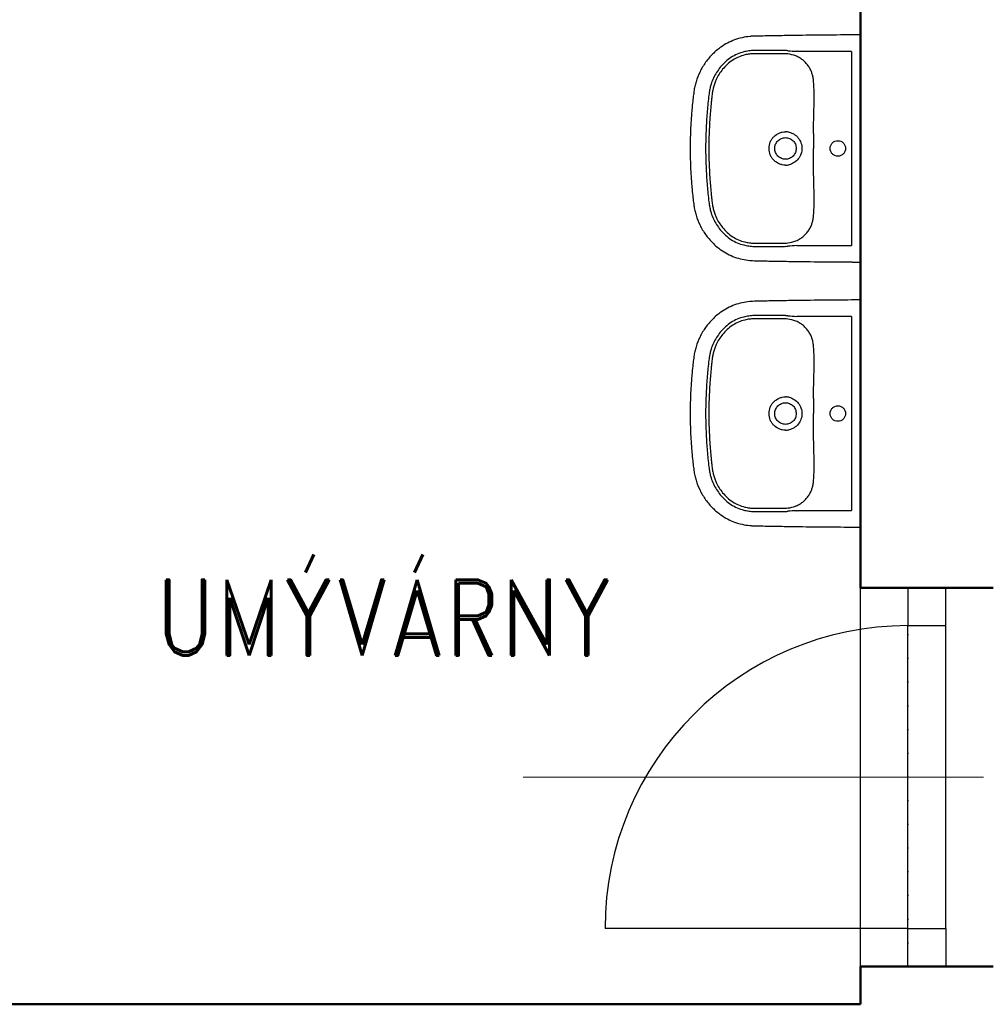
# Model space of a CAD drawing. Header units: millimetres. Extents: x 2886542 to 7567581, y -792623 to 134766.
# Tile 96 of 256: x 3805952 to 3808511, y -199767 to -197167. Entities that reach past the tile are written whole.
import ezdxf

# ---------------------------------------------------------------- set-up
doc = ezdxf.new("R2010")
doc.units = ezdxf.units.MM
doc.linetypes.add('DOT', pattern=[0.25, 0, -0.25])
for name, color, linetype, lineweight in [('CKDVERE_', 7, 'Continuous', 25), ('CKDVERE_OSY', 1, 'Continuous', 18), ('CKDVERE_PRAH', 7, 'Continuous', 25), ('CKDVERE_ZARUBNE_RAM', 5, 'Continuous', 25), ('CKSTENY_PODROVINOU', 7, 'Continuous', 25), ('IN_C_TLUSTA', 5, 'Continuous', 50)]:
    doc.layers.add(name, color=color, linetype=linetype, lineweight=lineweight)
doc.layers.add('CKDVERE_DORAZ', color=7, linetype='DOT', lineweight=25, plot=False)
doc.layers.add('IN_TEXT', color=7, linetype='Continuous')
doc.styles.add('ROMAND', font='romand.shx', dxfattribs={"width": 0.85})

msp = doc.modelspace()

# ---------------------------------------------------------------- linework, layer by layer
at = {"color": 250}
for p, q in [((3808173.5, -197794.3), (3808173.5, -197219.9)), ((3808149.8, -197251.1), (3808018.8, -197251.1)), ((3808018.8, -197261.9), (3808018.8, -197261.9)), ((3808149.8, -197251.1), (3808149.8, -197763)), ((3808050.3, -197343.3), (3808050.3, -197343.3)), ((3808050.3, -197670.8), (3808050.3, -197670.8)), ((3808018.8, -197763), (3808149.8, -197763)), ((3808173.5, -198494.3), (3808173.5, -197919.9)), ((3808149.8, -197951.1), (3808018.8, -197951.1)), ((3808018.8, -197961.9), (3808018.8, -197961.9)), ((3808149.8, -197951.1), (3808149.8, -198463)), ((3808050.3, -198043.3), (3808050.3, -198043.3)), ((3808050.3, -198370.8), (3808050.3, -198370.8)), ((3808018.8, -198463), (3808149.8, -198463))]:
    msp.add_line(p, q, dxfattribs=at)
for centre, radius, start, end in [((3807966.7, -197462.1), 213.6, 86.0078, 87.7144), ((3807971.1, -197357.8), 100.7, 84.2213, 87.654), ((3807973.3, -197336.5), 79.3, 68.2149, 84.2213), ((3808185, -194334.8), 2921.3, 266.0078, 266.4663), ((3807978.2, -197324.4), 66.2, 56.7828, 68.2149), ((3807975.2, -197506.4), 43.2, 77.4337, 89.9662), ((3816628.5, -197486.3), 8579.1, 179.87635, 180.1385), ((3800343.3, -197525.7), 7706.2, 359.84666, 0.1385), ((3807975.2, -197507.9), 43.2, 270.0218, 282.5783), ((3807974.3, -197681.8), 75, 275.3151, 292.2487), ((3807975.5, -197684.6), 72, 292.2487, 302.7535), ((3807968.5, -197619.2), 137.9, 272.8096, 275.3151), ((3807967.7, -197569.8), 195.9, 272.2085, 274.0693), ((3808136.8, -199946.1), 2186.5, 93.4566, 94.0693), ((3807966.7, -198162.1), 213.6, 86.0078, 87.7144), ((3807971.1, -198057.8), 100.7, 84.2213, 87.654), ((3807973.3, -198036.5), 79.3, 68.2149, 84.2213), ((3808185, -195034.8), 2921.3, 266.0078, 266.4663), ((3807978.2, -198024.4), 66.2, 56.7828, 68.2149), ((3807975.2, -198206.4), 43.2, 77.4337, 89.9662), ((3816628.5, -198186.3), 8579.1, 179.87635, 180.1385), ((3800343.3, -198225.7), 7706.2, 359.84666, 0.1385), ((3807975.2, -198207.9), 43.2, 270.0218, 282.5783), ((3807968.5, -198319.2), 137.9, 272.8096, 275.3151), ((3807974.3, -198381.8), 75, 275.3151, 292.2487), ((3807975.5, -198384.6), 72, 292.2487, 302.7535), ((3807967.7, -198269.8), 195.9, 272.2085, 274.0693), ((3808136.8, -200646.1), 2186.5, 93.4566, 94.0693)]:
    msp.add_arc(centre, radius, start, end, dxfattribs=at)
for points, degree, knots in [([(3808149.8, -197207.2), (3808123.5, -197207.4), (3808070, -197207.8), (3808001.2, -197208.7), (3807953, -197209.5), (3807925, -197210), (3807909.9, -197210.3), (3807897.1, -197210.5), (3807890.4, -197210.7), (3807884.8, -197211), (3807868.7, -197212.4), (3807840.3, -197218.6), (3807807.4, -197236), (3807782.3, -197257.2), (3807763.7, -197279.1), (3807748.8, -197304), (3807740.2, -197325.9), (3807735.5, -197343.6), (3807733.5, -197355), (3807732.2, -197365), (3807731.2, -197373.3), (3807729.7, -197386.6), (3807725.4, -197431.1), (3807723.5, -197472.9), (3807723.5, -197507.1)], 3, [624.329372, 624.329372, 624.329372, 624.329372, 702.954481, 784.872453, 830.951627, 847.339519, 869.099473, 876.286618, 885.594721, 889.203185, 893.06913, 934.29152, 975.506743, 1003.663293, 1032.591568, 1061.523462, 1090.200355, 1103.007356, 1116.545068, 1124.93032, 1133.080278, 1141.824147, 1164.862029, 1267.315864, 1267.315864, 1267.315864, 1267.315864]), ([(3808173.5, -197207.2), (3808173.5, -197207.1), (3808158.1, -197207.1), (3808149.8, -197207.2)], 1, [600.373143, 600.373143, 600.51024, 615.933195, 624.329372, 624.329372]), ([(3807975.3, -197248.6), (3807973.3, -197248.6), (3807969.1, -197248.5), (3807964.1, -197248.5), (3807957.4, -197248.5), (3807950.9, -197248.4), (3807938.6, -197248.3), (3807928.1, -197248.3), (3807917.9, -197248.2), (3807911.6, -197248.2), (3807904.7, -197248.3), (3807898.1, -197248.3), (3807891.7, -197248.4), (3807885.3, -197248.8), (3807876, -197249.8), (3807863.3, -197252.2), (3807847.3, -197257.6), (3807831.1, -197266.5), (3807816, -197278.1), (3807799.4, -197295.6), (3807786.8, -197315.8), (3807779.3, -197335), (3807776.3, -197345.9), (3807774.7, -197353.4), (3807773.7, -197359.8), (3807772.3, -197371.2), (3807769.7, -197394.4), (3807765.6, -197441.3), (3807764.3, -197481.1), (3807764.3, -197507.1)], 3, [175.048841, 175.048841, 175.048841, 175.048841, 180.891155, 187.66553, 190.097243, 200.971297, 207.107662, 226.924402, 232.691241, 237.690518, 245.872119, 253.117634, 257.691167, 265.085682, 272.24233, 285.758915, 303.884333, 322.571574, 341.132044, 360.794246, 394.866598, 411.87741, 422.527365, 428.832371, 434.893076, 441.844009, 463.483086, 504.881463, 582.882709, 582.882709, 582.882709, 582.882709]), ([(3807975.3, -197257.2), (3807973.4, -197257.1), (3807970.2, -197257.1), (3807965.2, -197257.1), (3807957.3, -197257.1), (3807948.8, -197256.9), (3807938.4, -197256.9), (3807929.4, -197256.9), (3807916.7, -197256.8), (3807904.4, -197256.8), (3807893.3, -197256.9), (3807885.9, -197257.2), (3807877.7, -197258), (3807865.9, -197260.2), (3807850.9, -197265.2), (3807835.3, -197273.7), (3807821.2, -197284.7), (3807805.6, -197301.2), (3807795, -197318.4), (3807788.9, -197333.2), (3807786.1, -197341.5), (3807784.2, -197348.5), (3807782.8, -197355.6), (3807781.9, -197361.6), (3807780.9, -197369.2), (3807779.9, -197378.7), (3807777.7, -197399.2), (3807774.1, -197442.1), (3807772.7, -197481.3), (3807772.7, -197507.1)], 3, [979.515725, 979.515725, 979.515725, 979.515725, 984.998793, 989.193783, 994.506217, 1008.836262, 1014.564091, 1025.67181, 1035.775102, 1052.873813, 1062.576161, 1068.957794, 1075.078432, 1087.407323, 1104.896786, 1122.232394, 1140.496235, 1158.413781, 1190.38659, 1200.50569, 1206.374096, 1216.605643, 1222.213255, 1228.037047, 1234.961214, 1245.092548, 1256.793198, 1296.845648, 1374.248337, 1374.248337, 1374.248337, 1374.248337]), ([(3808050.3, -197343.3), (3808050.2, -197340.6), (3808049.8, -197335.5), (3808049.1, -197326.8), (3808047.9, -197317.8), (3808045.5, -197308.4), (3808041.9, -197299.5), (3808036.8, -197290.8), (3808030.3, -197282.3), (3808022.9, -197274.9), (3808017.3, -197270.8), (3808014.4, -197269)], 3, [850.913163, 850.913163, 850.913163, 850.913163, 858.963388, 866.231581, 877.085686, 886.260054, 895.260314, 905.875022, 916.564351, 927.072225, 937.310546, 937.310546, 937.310546, 937.310546]), ([(3808049.4, -197467.8), (3808049.5, -197455.4), (3808049.6, -197438.7), (3808050.1, -197412.6), (3808050.7, -197394.2), (3808051, -197374.5), (3808051, -197361.5), (3808050.7, -197350.8), (3808050.4, -197345.7), (3808050.3, -197343.3)], 3, [726.376125, 726.376125, 726.376125, 726.376125, 763.622224, 776.430836, 804.676477, 819.055623, 835.490807, 843.719456, 850.904433, 850.904433, 850.904433, 850.904433]), ([(3807931.8, -197507.1), (3807931.8, -197501.3), (3807933.5, -197492.6), (3807938.9, -197482.4), (3807946.2, -197473.5), (3807955.8, -197467), (3807966.8, -197463.7), (3807972.4, -197463.1), (3807975.3, -197463.1)], 3, [-68.665418, -68.665418, -68.665418, -68.665418, -51.296816, -42.590342, -34.181869, -16.861064, -8.510528, 0, 0, 0, 0]), ([(3807984.6, -197464.2), (3807989.4, -197465.2), (3807998.6, -197469), (3808009.8, -197479), (3808015.8, -197490), (3808018.3, -197499.6), (3808018.7, -197504.6), (3808018.7, -197507.1)], 3, [9.459226, 9.459226, 9.459226, 9.459226, 24.117237, 38.862114, 53.669389, 61.303478, 68.668558, 68.668558, 68.668558, 68.668558]), ([(3807947, -197507.1), (3807947, -197505.2), (3807947.3, -197501.4), (3807949, -197496), (3807951.6, -197491.1), (3807955.1, -197486.8), (3807959.4, -197483.2), (3807965.9, -197479.6), (3807971.5, -197478.5), (3807975.3, -197478.5)], 3, [0, 0, 0, 0, 5.771404, 11.358994, 16.760694, 22.424371, 27.849839, 33.48032, 44.736035, 44.736035, 44.736035, 44.736035]), ([(3807975.3, -197478.5), (3807977.2, -197478.5), (3807980.9, -197478.8), (3807986.3, -197480.5), (3807991.2, -197483.2), (3807995.4, -197486.7), (3807998.9, -197491), (3808002.4, -197497.6), (3808003.6, -197503.3), (3808003.6, -197507.1)], 3, [44.736035, 44.736035, 44.736035, 44.736035, 50.403646, 55.91951, 61.571197, 67.020032, 72.442686, 78.078755, 89.405769, 89.405769, 89.405769, 89.405769]), ([(3808093.3, -197507.1), (3808093.3, -197504.4), (3808094.4, -197499.1), (3808098.9, -197492.2), (3808105.6, -197487.6), (3808113.6, -197486), (3808121.6, -197487.6), (3808128.4, -197492.2), (3808132.9, -197499), (3808134, -197504.4), (3808134, -197507.1)], 3, [0, 0, 0, 0, 8.041153, 16.003729, 24.145465, 32.059, 40.064065, 48.100306, 56.065262, 64.20975, 64.20975, 64.20975, 64.20975]), ([(3807723.5, -197507.1), (3807723.5, -197541.2), (3807725.4, -197583.1), (3807729.7, -197627.6), (3807731.2, -197640.8), (3807732.2, -197649.2), (3807733.5, -197659.1), (3807735.5, -197670.5), (3807740.2, -197688.3), (3807748.8, -197710.2), (3807763.7, -197735), (3807782.3, -197757), (3807807.4, -197778.2), (3807840.3, -197795.6), (3807868.7, -197801.8), (3807884.8, -197803.1), (3807890.4, -197803.4), (3807897.1, -197803.6), (3807909.9, -197803.9), (3807925, -197804.2), (3807953, -197804.7), (3808001.2, -197805.5), (3808070, -197806.4), (3808123.5, -197806.6), (3808149.8, -197806.9)], 3, [-642.986491, -642.986491, -642.986491, -642.986491, -540.532657, -517.494775, -508.750906, -500.600948, -492.215696, -478.677984, -465.870983, -437.194089, -408.262196, -379.333921, -351.177371, -309.962147, -268.739757, -264.873812, -261.265349, -251.957246, -244.770101, -223.010147, -206.622255, -160.54308, -78.625109, 0, 0, 0, 0]), ([(3807764.3, -197507.1), (3807764.3, -197533.1), (3807765.6, -197572.9), (3807769.7, -197619.7), (3807772.3, -197642.9), (3807773.7, -197654.4), (3807774.7, -197660.7), (3807776.3, -197668.2), (3807779.3, -197679.2), (3807786.8, -197698.4), (3807799.4, -197718.6), (3807816, -197736.1), (3807831.1, -197747.7), (3807847.3, -197756.5), (3807863.3, -197762), (3807876, -197764.4), (3807885.3, -197765.4), (3807891.7, -197765.7), (3807898.1, -197765.8), (3807904.7, -197765.9), (3807911.6, -197765.9), (3807917.9, -197765.9), (3807928.1, -197765.9), (3807938.6, -197765.8), (3807950.9, -197765.8), (3807957.4, -197765.7), (3807964.1, -197765.6), (3807969.1, -197765.7), (3807973.3, -197765.6), (3807975.3, -197765.5)], 3, [582.882709, 582.882709, 582.882709, 582.882709, 660.883955, 702.282331, 723.921408, 730.872341, 736.933047, 743.238052, 753.888008, 770.898819, 804.971172, 824.633373, 843.193843, 861.881084, 880.006503, 893.523087, 900.679736, 908.07425, 912.647783, 919.893298, 928.074899, 933.074176, 938.841015, 958.657755, 964.79412, 975.668174, 978.099887, 984.874262, 990.716576, 990.716576, 990.716576, 990.716576]), ([(3807772.7, -197507.1), (3807772.7, -197532.9), (3807774.1, -197572), (3807777.7, -197614.9), (3807779.9, -197635.4), (3807780.9, -197645), (3807781.9, -197652.5), (3807782.8, -197658.6), (3807784.2, -197665.7), (3807786.1, -197672.7), (3807788.9, -197680.9), (3807795, -197695.8), (3807805.6, -197712.9), (3807821.2, -197729.5), (3807835.3, -197740.5), (3807850.9, -197748.9), (3807865.9, -197754), (3807877.7, -197756.1), (3807885.9, -197757), (3807893.3, -197757.3), (3807904.4, -197757.3), (3807916.7, -197757.3), (3807929.4, -197757.3), (3807938.4, -197757.2), (3807948.8, -197757.2), (3807957.3, -197757.1), (3807965.2, -197757.1), (3807970.2, -197757.1), (3807973.4, -197757.1), (3807975.3, -197757)], 3, [0, 0, 0, 0, 77.402688, 117.455139, 129.155789, 139.287123, 146.21129, 152.035082, 157.642694, 167.874241, 173.742647, 183.861746, 215.834556, 233.752102, 252.015943, 269.351551, 286.841014, 299.169905, 305.290543, 311.672176, 321.374524, 338.473235, 348.576526, 359.684246, 365.412075, 379.74212, 385.054554, 389.249544, 394.732611, 394.732611, 394.732611, 394.732611]), ([(3807975.3, -197551), (3807972.4, -197551), (3807966.8, -197550.5), (3807955.8, -197547.2), (3807946.2, -197540.7), (3807938.9, -197531.7), (3807933.5, -197521.6), (3807931.8, -197512.9), (3807931.8, -197507.1)], 3, [137.337116, 137.337116, 137.337116, 137.337116, 145.847644, 154.19818, 171.518985, 179.927458, 188.633932, 206.002534, 206.002534, 206.002534, 206.002534]), ([(3807975.3, -197535.7), (3807971.5, -197535.7), (3807965.9, -197534.6), (3807959.4, -197531), (3807955.1, -197527.4), (3807951.6, -197523.1), (3807949, -197518.2), (3807947.3, -197512.8), (3807947, -197509), (3807947, -197507.1)], 3, [134.075503, 134.075503, 134.075503, 134.075503, 145.331218, 150.961699, 156.387167, 162.050844, 167.452544, 173.040134, 178.811538, 178.811538, 178.811538, 178.811538]), ([(3808003.6, -197507.1), (3808003.6, -197510.9), (3808002.4, -197516.5), (3807998.9, -197523.1), (3807995.4, -197527.4), (3807991.2, -197531), (3807986.3, -197533.6), (3807980.9, -197535.3), (3807977.2, -197535.7), (3807975.3, -197535.7)], 3, [89.405769, 89.405769, 89.405769, 89.405769, 100.732783, 106.368852, 111.791506, 117.240341, 122.892028, 128.407892, 134.075503, 134.075503, 134.075503, 134.075503]), ([(3808018.7, -197507.1), (3808018.7, -197509.5), (3808018.3, -197514.5), (3808015.8, -197524.2), (3808009.8, -197535.2), (3807998.6, -197545.2), (3807989.4, -197548.9), (3807984.6, -197550)], 3, [68.668558, 68.668558, 68.668558, 68.668558, 76.033638, 83.667727, 98.475003, 113.219879, 127.877891, 127.877891, 127.877891, 127.877891]), ([(3808134, -197507.1), (3808134, -197509.8), (3808132.9, -197515.2), (3808128.4, -197522), (3808121.6, -197526.6), (3808113.6, -197528.2), (3808105.6, -197526.5), (3808098.9, -197522), (3808094.4, -197515.1), (3808093.3, -197509.8), (3808093.3, -197507.1)], 3, [64.20975, 64.20975, 64.20975, 64.20975, 72.354238, 80.319194, 88.355435, 96.3605, 104.274035, 112.415771, 120.378347, 128.4195, 128.4195, 128.4195, 128.4195]), ([(3808050.3, -197670.8), (3808050.4, -197668.4), (3808050.7, -197663.3), (3808051, -197652.7), (3808051, -197639.7), (3808050.7, -197620), (3808050.1, -197601.5), (3808049.6, -197575.4), (3808049.4, -197558.7), (3808049.4, -197546.3)], 3, [523.343903, 523.343903, 523.343903, 523.343903, 530.528881, 538.757529, 555.192714, 569.57186, 597.8175, 610.626113, 647.872212, 647.872212, 647.872212, 647.872212]), ([(3808014.4, -197745.2), (3808017.3, -197743.3), (3808022.9, -197739.2), (3808030.3, -197731.8), (3808036.8, -197723.4), (3808041.9, -197714.6), (3808045.5, -197705.7), (3808047.9, -197696.3), (3808049.1, -197687.3), (3808049.8, -197678.6), (3808050.2, -197673.5), (3808050.3, -197670.8)], 3, [436.937791, 436.937791, 436.937791, 436.937791, 447.176112, 457.683986, 468.373315, 478.988023, 487.988283, 497.162651, 508.016755, 515.284948, 523.335174, 523.335174, 523.335174, 523.335174]), ([(3808149.8, -197806.9), (3808158.1, -197807), (3808173.5, -197807.1), (3808173.5, -197806.9)], 1, [0, 0, 8.396177, 23.819133, 23.95623, 23.95623]), ([(3808149.8, -197907.2), (3808123.5, -197907.4), (3808070, -197907.8), (3808001.2, -197908.7), (3807953, -197909.5), (3807925, -197910), (3807909.9, -197910.3), (3807897.1, -197910.5), (3807890.4, -197910.7), (3807884.8, -197911), (3807868.7, -197912.4), (3807840.3, -197918.6), (3807807.4, -197936), (3807782.3, -197957.2), (3807763.7, -197979.1), (3807748.8, -198004), (3807740.2, -198025.9), (3807735.5, -198043.6), (3807733.5, -198055), (3807732.2, -198065), (3807731.2, -198073.3), (3807729.7, -198086.6), (3807725.4, -198131.1), (3807723.5, -198172.9), (3807723.5, -198207.1)], 3, [624.329372, 624.329372, 624.329372, 624.329372, 702.954481, 784.872453, 830.951627, 847.339519, 869.099473, 876.286618, 885.594721, 889.203185, 893.06913, 934.29152, 975.506743, 1003.663293, 1032.591568, 1061.523462, 1090.200355, 1103.007356, 1116.545068, 1124.93032, 1133.080278, 1141.824147, 1164.862029, 1267.315864, 1267.315864, 1267.315864, 1267.315864]), ([(3808173.5, -197907.2), (3808173.5, -197907.1), (3808158.1, -197907.1), (3808149.8, -197907.2)], 1, [600.373143, 600.373143, 600.51024, 615.933195, 624.329372, 624.329372]), ([(3807975.3, -197948.6), (3807973.3, -197948.6), (3807969.1, -197948.5), (3807964.1, -197948.5), (3807957.4, -197948.5), (3807950.9, -197948.4), (3807938.6, -197948.3), (3807928.1, -197948.3), (3807917.9, -197948.2), (3807911.6, -197948.2), (3807904.7, -197948.3), (3807898.1, -197948.3), (3807891.7, -197948.4), (3807885.3, -197948.8), (3807876, -197949.8), (3807863.3, -197952.2), (3807847.3, -197957.6), (3807831.1, -197966.5), (3807816, -197978.1), (3807799.4, -197995.6), (3807786.8, -198015.8), (3807779.3, -198035), (3807776.3, -198045.9), (3807774.7, -198053.4), (3807773.7, -198059.8), (3807772.3, -198071.2), (3807769.7, -198094.4), (3807765.6, -198141.3), (3807764.3, -198181.1), (3807764.3, -198207.1)], 3, [175.048841, 175.048841, 175.048841, 175.048841, 180.891155, 187.66553, 190.097243, 200.971297, 207.107662, 226.924402, 232.691241, 237.690518, 245.872119, 253.117634, 257.691167, 265.085682, 272.24233, 285.758915, 303.884333, 322.571574, 341.132044, 360.794246, 394.866598, 411.87741, 422.527365, 428.832371, 434.893076, 441.844009, 463.483086, 504.881463, 582.882709, 582.882709, 582.882709, 582.882709]), ([(3807975.3, -197957.2), (3807973.4, -197957.1), (3807970.2, -197957.1), (3807965.2, -197957.1), (3807957.3, -197957.1), (3807948.8, -197956.9), (3807938.4, -197956.9), (3807929.4, -197956.9), (3807916.7, -197956.8), (3807904.4, -197956.8), (3807893.3, -197956.9), (3807885.9, -197957.2), (3807877.7, -197958), (3807865.9, -197960.2), (3807850.9, -197965.2), (3807835.3, -197973.7), (3807821.2, -197984.7), (3807805.6, -198001.2), (3807795, -198018.4), (3807788.9, -198033.2), (3807786.1, -198041.5), (3807784.2, -198048.5), (3807782.8, -198055.6), (3807781.9, -198061.6), (3807780.9, -198069.2), (3807779.9, -198078.7), (3807777.7, -198099.2), (3807774.1, -198142.1), (3807772.7, -198181.3), (3807772.7, -198207.1)], 3, [979.515725, 979.515725, 979.515725, 979.515725, 984.998793, 989.193783, 994.506217, 1008.836262, 1014.564091, 1025.67181, 1035.775102, 1052.873813, 1062.576161, 1068.957794, 1075.078432, 1087.407323, 1104.896786, 1122.232394, 1140.496235, 1158.413781, 1190.38659, 1200.50569, 1206.374096, 1216.605643, 1222.213255, 1228.037047, 1234.961214, 1245.092548, 1256.793198, 1296.845648, 1374.248337, 1374.248337, 1374.248337, 1374.248337]), ([(3808050.3, -198043.3), (3808050.2, -198040.6), (3808049.8, -198035.5), (3808049.1, -198026.8), (3808047.9, -198017.8), (3808045.5, -198008.4), (3808041.9, -197999.5), (3808036.8, -197990.8), (3808030.3, -197982.3), (3808022.9, -197974.9), (3808017.3, -197970.8), (3808014.4, -197969)], 3, [850.913163, 850.913163, 850.913163, 850.913163, 858.963388, 866.231581, 877.085686, 886.260054, 895.260314, 905.875022, 916.564351, 927.072225, 937.310546, 937.310546, 937.310546, 937.310546]), ([(3808049.4, -198167.8), (3808049.5, -198155.4), (3808049.6, -198138.7), (3808050.1, -198112.6), (3808050.7, -198094.2), (3808051, -198074.5), (3808051, -198061.5), (3808050.7, -198050.8), (3808050.4, -198045.7), (3808050.3, -198043.3)], 3, [726.376125, 726.376125, 726.376125, 726.376125, 763.622224, 776.430836, 804.676477, 819.055623, 835.490807, 843.719456, 850.904433, 850.904433, 850.904433, 850.904433]), ([(3807931.8, -198207.1), (3807931.8, -198201.3), (3807933.5, -198192.6), (3807938.9, -198182.4), (3807946.2, -198173.5), (3807955.8, -198167), (3807966.8, -198163.7), (3807972.4, -198163.1), (3807975.3, -198163.1)], 3, [-68.665418, -68.665418, -68.665418, -68.665418, -51.296816, -42.590342, -34.181869, -16.861064, -8.510528, 0, 0, 0, 0]), ([(3807984.6, -198164.2), (3807989.4, -198165.2), (3807998.6, -198169), (3808009.8, -198179), (3808015.8, -198190), (3808018.3, -198199.6), (3808018.7, -198204.6), (3808018.7, -198207.1)], 3, [9.459226, 9.459226, 9.459226, 9.459226, 24.117237, 38.862114, 53.669389, 61.303478, 68.668558, 68.668558, 68.668558, 68.668558]), ([(3807947, -198207.1), (3807947, -198205.2), (3807947.3, -198201.4), (3807949, -198196), (3807951.6, -198191.1), (3807955.1, -198186.8), (3807959.4, -198183.2), (3807965.9, -198179.6), (3807971.5, -198178.5), (3807975.3, -198178.5)], 3, [0, 0, 0, 0, 5.771404, 11.358994, 16.760694, 22.424371, 27.849839, 33.48032, 44.736035, 44.736035, 44.736035, 44.736035]), ([(3807975.3, -198178.5), (3807977.2, -198178.5), (3807980.9, -198178.8), (3807986.3, -198180.5), (3807991.2, -198183.2), (3807995.4, -198186.7), (3807998.9, -198191), (3808002.4, -198197.6), (3808003.6, -198203.3), (3808003.6, -198207.1)], 3, [44.736035, 44.736035, 44.736035, 44.736035, 50.403646, 55.91951, 61.571197, 67.020032, 72.442686, 78.078755, 89.405769, 89.405769, 89.405769, 89.405769]), ([(3808093.3, -198207.1), (3808093.3, -198204.4), (3808094.4, -198199.1), (3808098.9, -198192.2), (3808105.6, -198187.6), (3808113.6, -198186), (3808121.6, -198187.6), (3808128.4, -198192.2), (3808132.9, -198199), (3808134, -198204.4), (3808134, -198207.1)], 3, [0, 0, 0, 0, 8.041153, 16.003729, 24.145465, 32.059, 40.064065, 48.100306, 56.065262, 64.20975, 64.20975, 64.20975, 64.20975]), ([(3807723.5, -198207.1), (3807723.5, -198241.2), (3807725.4, -198283.1), (3807729.7, -198327.6), (3807731.2, -198340.8), (3807732.2, -198349.2), (3807733.5, -198359.1), (3807735.5, -198370.5), (3807740.2, -198388.3), (3807748.8, -198410.2), (3807763.7, -198435), (3807782.3, -198457), (3807807.4, -198478.2), (3807840.3, -198495.6), (3807868.7, -198501.8), (3807884.8, -198503.1), (3807890.4, -198503.4), (3807897.1, -198503.6), (3807909.9, -198503.9), (3807925, -198504.2), (3807953, -198504.7), (3808001.2, -198505.5), (3808070, -198506.4), (3808123.5, -198506.6), (3808149.8, -198506.9)], 3, [-642.986491, -642.986491, -642.986491, -642.986491, -540.532657, -517.494775, -508.750906, -500.600948, -492.215696, -478.677984, -465.870983, -437.194089, -408.262196, -379.333921, -351.177371, -309.962147, -268.739757, -264.873812, -261.265349, -251.957246, -244.770101, -223.010147, -206.622255, -160.54308, -78.625109, 0, 0, 0, 0]), ([(3807764.3, -198207.1), (3807764.3, -198233.1), (3807765.6, -198272.9), (3807769.7, -198319.7), (3807772.3, -198342.9), (3807773.7, -198354.4), (3807774.7, -198360.7), (3807776.3, -198368.2), (3807779.3, -198379.2), (3807786.8, -198398.4), (3807799.4, -198418.6), (3807816, -198436.1), (3807831.1, -198447.7), (3807847.3, -198456.5), (3807863.3, -198462), (3807876, -198464.4), (3807885.3, -198465.4), (3807891.7, -198465.7), (3807898.1, -198465.8), (3807904.7, -198465.9), (3807911.6, -198465.9), (3807917.9, -198465.9), (3807928.1, -198465.9), (3807938.6, -198465.8), (3807950.9, -198465.8), (3807957.4, -198465.7), (3807964.1, -198465.6), (3807969.1, -198465.7), (3807973.3, -198465.6), (3807975.3, -198465.5)], 3, [582.882709, 582.882709, 582.882709, 582.882709, 660.883955, 702.282331, 723.921408, 730.872341, 736.933047, 743.238052, 753.888008, 770.898819, 804.971172, 824.633373, 843.193843, 861.881084, 880.006503, 893.523087, 900.679736, 908.07425, 912.647783, 919.893298, 928.074899, 933.074176, 938.841015, 958.657755, 964.79412, 975.668174, 978.099887, 984.874262, 990.716576, 990.716576, 990.716576, 990.716576]), ([(3807772.7, -198207.1), (3807772.7, -198232.9), (3807774.1, -198272), (3807777.7, -198314.9), (3807779.9, -198335.4), (3807780.9, -198345), (3807781.9, -198352.5), (3807782.8, -198358.6), (3807784.2, -198365.7), (3807786.1, -198372.7), (3807788.9, -198380.9), (3807795, -198395.8), (3807805.6, -198412.9), (3807821.2, -198429.5), (3807835.3, -198440.5), (3807850.9, -198448.9), (3807865.9, -198454), (3807877.7, -198456.1), (3807885.9, -198457), (3807893.3, -198457.3), (3807904.4, -198457.3), (3807916.7, -198457.3), (3807929.4, -198457.3), (3807938.4, -198457.2), (3807948.8, -198457.2), (3807957.3, -198457.1), (3807965.2, -198457.1), (3807970.2, -198457.1), (3807973.4, -198457.1), (3807975.3, -198457)], 3, [0, 0, 0, 0, 77.402688, 117.455139, 129.155789, 139.287123, 146.21129, 152.035082, 157.642694, 167.874241, 173.742647, 183.861746, 215.834556, 233.752102, 252.015943, 269.351551, 286.841014, 299.169905, 305.290543, 311.672176, 321.374524, 338.473235, 348.576526, 359.684246, 365.412075, 379.74212, 385.054554, 389.249544, 394.732611, 394.732611, 394.732611, 394.732611]), ([(3807975.3, -198251), (3807972.4, -198251), (3807966.8, -198250.5), (3807955.8, -198247.2), (3807946.2, -198240.7), (3807938.9, -198231.7), (3807933.5, -198221.6), (3807931.8, -198212.9), (3807931.8, -198207.1)], 3, [137.337116, 137.337116, 137.337116, 137.337116, 145.847644, 154.19818, 171.518985, 179.927458, 188.633932, 206.002534, 206.002534, 206.002534, 206.002534]), ([(3807975.3, -198235.7), (3807971.5, -198235.7), (3807965.9, -198234.6), (3807959.4, -198231), (3807955.1, -198227.4), (3807951.6, -198223.1), (3807949, -198218.2), (3807947.3, -198212.8), (3807947, -198209), (3807947, -198207.1)], 3, [134.075503, 134.075503, 134.075503, 134.075503, 145.331218, 150.961699, 156.387167, 162.050844, 167.452544, 173.040134, 178.811538, 178.811538, 178.811538, 178.811538]), ([(3808003.6, -198207.1), (3808003.6, -198210.9), (3808002.4, -198216.5), (3807998.9, -198223.1), (3807995.4, -198227.4), (3807991.2, -198231), (3807986.3, -198233.6), (3807980.9, -198235.3), (3807977.2, -198235.7), (3807975.3, -198235.7)], 3, [89.405769, 89.405769, 89.405769, 89.405769, 100.732783, 106.368852, 111.791506, 117.240341, 122.892028, 128.407892, 134.075503, 134.075503, 134.075503, 134.075503]), ([(3808018.7, -198207.1), (3808018.7, -198209.5), (3808018.3, -198214.5), (3808015.8, -198224.2), (3808009.8, -198235.2), (3807998.6, -198245.2), (3807989.4, -198248.9), (3807984.6, -198250)], 3, [68.668558, 68.668558, 68.668558, 68.668558, 76.033638, 83.667727, 98.475003, 113.219879, 127.877891, 127.877891, 127.877891, 127.877891]), ([(3808134, -198207.1), (3808134, -198209.8), (3808132.9, -198215.2), (3808128.4, -198222), (3808121.6, -198226.6), (3808113.6, -198228.2), (3808105.6, -198226.5), (3808098.9, -198222), (3808094.4, -198215.1), (3808093.3, -198209.8), (3808093.3, -198207.1)], 3, [64.20975, 64.20975, 64.20975, 64.20975, 72.354238, 80.319194, 88.355435, 96.3605, 104.274035, 112.415771, 120.378347, 128.4195, 128.4195, 128.4195, 128.4195]), ([(3808050.3, -198370.8), (3808050.4, -198368.4), (3808050.7, -198363.3), (3808051, -198352.7), (3808051, -198339.7), (3808050.7, -198320), (3808050.1, -198301.5), (3808049.6, -198275.4), (3808049.4, -198258.7), (3808049.4, -198246.3)], 3, [523.343903, 523.343903, 523.343903, 523.343903, 530.528881, 538.757529, 555.192714, 569.57186, 597.8175, 610.626113, 647.872212, 647.872212, 647.872212, 647.872212]), ([(3808014.4, -198445.2), (3808017.3, -198443.3), (3808022.9, -198439.2), (3808030.3, -198431.8), (3808036.8, -198423.4), (3808041.9, -198414.6), (3808045.5, -198405.7), (3808047.9, -198396.3), (3808049.1, -198387.3), (3808049.8, -198378.6), (3808050.2, -198373.5), (3808050.3, -198370.8)], 3, [436.937791, 436.937791, 436.937791, 436.937791, 447.176112, 457.683986, 468.373315, 478.988023, 487.988283, 497.162651, 508.016755, 515.284948, 523.335174, 523.335174, 523.335174, 523.335174]), ([(3808149.8, -198506.9), (3808158.1, -198507), (3808173.5, -198507.1), (3808173.5, -198506.9)], 1, [0, 0, 8.396177, 23.819133, 23.95623, 23.95623])]:
    msp.add_open_spline(points, degree=degree, knots=knots, dxfattribs=at)
for points, degree in [([(3808173.5, -197219.9), (3808173.5, -197216.5), (3808173.5, -197213.1), (3808173.5, -197206.5), (3808173.5, -197206.8), (3808173.5, -197207.2)], 5), ([(3808018.8, -197251.1), (3808017.9, -197251.1), (3808016.1, -197251.1), (3808013.3, -197251), (3808010.5, -197250.8), (3808007.7, -197250.7), (3808005.9, -197250.6), (3808004.9, -197250.5)], 3), ([(3808004.9, -197763.6), (3808005.9, -197763.6), (3808007.7, -197763.5), (3808010.5, -197763.3), (3808013.3, -197763.2), (3808016.1, -197763.1), (3808017.9, -197763), (3808018.8, -197763)], 3), ([(3808173.5, -197806.9), (3808173.5, -197807.4), (3808173.5, -197807.7), (3808173.5, -197801.1), (3808173.5, -197797.7), (3808173.5, -197794.3)], 5), ([(3808173.5, -197919.9), (3808173.5, -197916.5), (3808173.5, -197913.1), (3808173.5, -197906.5), (3808173.5, -197906.8), (3808173.5, -197907.2)], 5), ([(3808018.8, -197951.1), (3808017.9, -197951.1), (3808016.1, -197951.1), (3808013.3, -197951), (3808010.5, -197950.8), (3808007.7, -197950.7), (3808005.9, -197950.6), (3808004.9, -197950.5)], 3), ([(3808004.9, -198463.6), (3808005.9, -198463.6), (3808007.7, -198463.5), (3808010.5, -198463.3), (3808013.3, -198463.2), (3808016.1, -198463.1), (3808017.9, -198463), (3808018.8, -198463)], 3), ([(3808173.5, -198506.9), (3808173.5, -198507.4), (3808173.5, -198507.7), (3808173.5, -198501.1), (3808173.5, -198497.7), (3808173.5, -198494.3)], 5)]:
    msp.add_open_spline(points, degree=degree, dxfattribs=at)
at = {"layer": 'CKDVERE_', "color": 250, "ltscale": 250}
msp.add_line((3808298.5, -199567.1), (3807498.5, -199567.1), dxfattribs=at)
msp.add_arc((3808298.5, -199567.1), 800, 90, 180, dxfattribs=at)
at = {"layer": 'CKDVERE_DORAZ', "color": 250, "ltscale": 250}
msp.add_line((3808298.5, -199667.1), (3808298.5, -198667.1), dxfattribs=at)
at = {"layer": 'CKDVERE_OSY', "color": 250, "ltscale": 250}
msp.add_line((3808498.5, -199167.1), (3807282.5, -199167.1), dxfattribs=at)
at = {"layer": 'CKDVERE_PRAH', "color": 250, "ltscale": 250}
for p, q in [((3808298.5, -199567.1), (3808298.5, -198767.1)), ((3808398.5, -199567.1), (3808398.5, -198767.1))]:
    msp.add_line(p, q, dxfattribs=at)
at = {"layer": 'CKDVERE_ZARUBNE_RAM', "color": 250, "ltscale": 250}
for p, q in [((3808298.5, -198667.1), (3808298.5, -198767.1)), ((3808398.5, -198667.1), (3808298.5, -198667.1)), ((3808398.5, -198767.1), (3808398.5, -198667.1)), ((3808298.5, -198767.1), (3808398.5, -198767.1)), ((3808298.5, -199667.1), (3808298.5, -199567.1)), ((3808298.5, -199567.1), (3808398.5, -199567.1)), ((3808398.5, -199567.1), (3808398.5, -199667.1)), ((3808398.5, -199667.1), (3808298.5, -199667.1))]:
    msp.add_line(p, q, dxfattribs=at)
at = {"layer": 'CKSTENY_PODROVINOU', "color": 250, "ltscale": 250}
for q in [(3808173.5, -198667.1), (3808173.5, -199567.1)]:
    msp.add_line((3808173.5, -199667.1), q, dxfattribs=at)
at = {"layer": 'IN_C_TLUSTA', "color": 250}
for p, q in [((3808173.5, -194957.1), (3808173.5, -198667.1)), ((3808173.5, -199667.1), (3808173.5, -199767.1)), ((3805208.5, -199767.1), (3806678.5, -199767.1)), ((3805208.5, -199767.1), (3808173.5, -199767.1))]:
    msp.add_line(p, q, dxfattribs=at)
at = {"layer": 'IN_C_TLUSTA', "color": 250, "ltscale": 250}
for p, q in [((3808173.5, -198667.1), (3808523.5, -198667.1)), ((3808173.5, -199667.1), (3808173.5, -199767.1)), ((3808173.5, -199667.1), (3808523.5, -199667.1))]:
    msp.add_line(p, q, dxfattribs=at)

# ---------------------------------------------------------------- texts
at = {"layer": 'IN_TEXT', "color": 250, "insert": (3806310.4, -198845.8), "char_height": 200, "width": 2497.377, "attachment_point": 7, "style": 'ROMAND'}
msp.add_mtext('{\\C0;UMÝVÁRNY}', dxfattribs=at)

doc.saveas('drawing.dxf')
